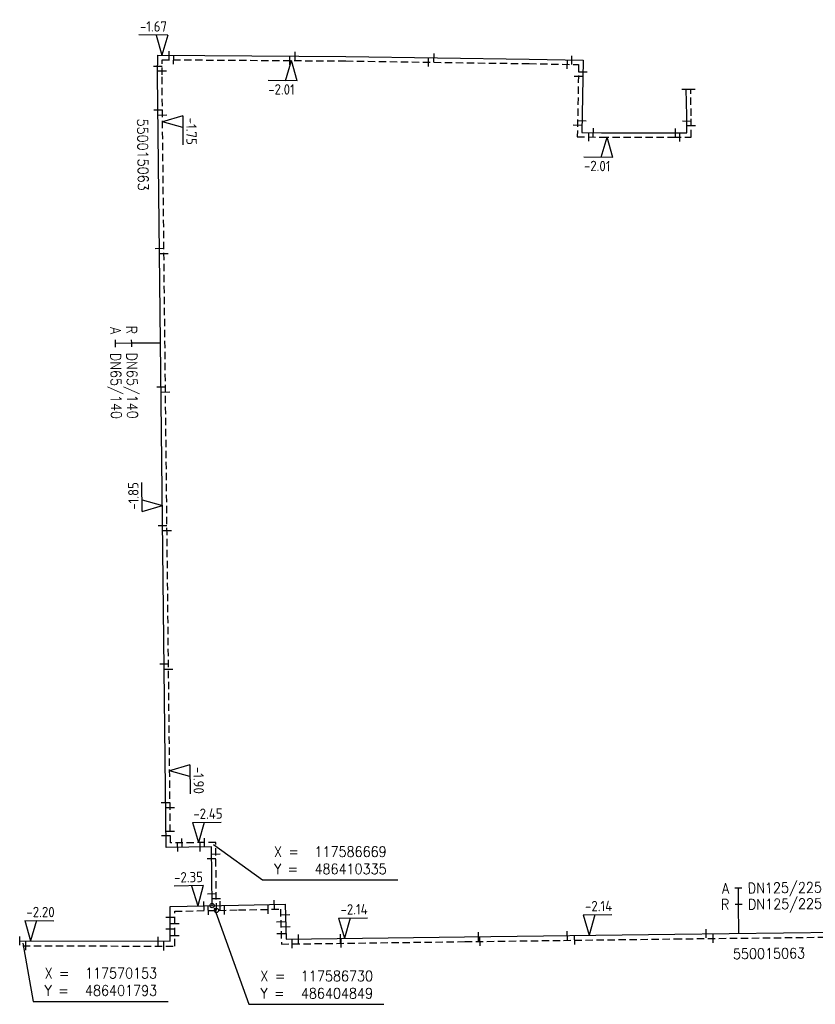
# Model space of a CAD drawing. Header units: millimetres. Extents: x 0 to 118318689, y 0 to 490460760.
# Tile 63 of 117: x 117569883 to 117638786, y 486396507 to 486481795. Entities that reach past the tile are written whole.
import ezdxf
from ezdxf.enums import TextEntityAlignment as Align

# ---------------------------------------------------------------- set-up
doc = ezdxf.new("R2010")
doc.units = ezdxf.units.MM
doc.header["$LTSCALE"] = 200
doc.linetypes.add('HIDDEN2', pattern=[4.7625, 3.175, -1.5875])
doc.layers.get('0').update_dxf_attribs({"color": 8})
for name, color, linetype in [('WT-C-mof', 7, 'Continuous'), ('WT-C-tstuk', 7, 'Continuous'), ('WT-I-coord', 7, 'Continuous'), ('WT-I-diam', 7, 'Continuous'), ('WT-I-info', 7, 'Continuous'), ('WT-I-NAP', 7, 'Continuous'), ('WT-L-aanvoer', 6, 'Continuous'), ('WT-L-retour', 6, 'HIDDEN2')]:
    doc.layers.add(name, color=color, linetype=linetype)
doc.styles.add('DIN17', font='ROMANS.SHX', dxfattribs={"width": 0.9})
doc.styles.add('ISOCP', font='ISOCP.SHX')

# ---------------------------------------------------------------- blocks, each defined once
blk = doc.blocks.new('LR-mof')
at = {"color": 0, "linetype": 'ByBlock', "lineweight": -2}
blk.add_line((0, -0.75), (0, 0.75), dxfattribs=at)
blk = doc.blocks.new('LR-tsb')
blk.add_circle((0, 0), 0.375)
blk = doc.blocks.new('rb_topo_xylr')
at = {"color": 0, "linetype": 'Continuous', "style": 'DIN17', "width": 0.9}
for s, p in [('X =', (0, 4)), ('Y =', (0, 1))]:
    blk.add_text(s, height=1.8, dxfattribs=at).set_placement(p)
at = {"color": 0, "style": 'DIN17', "width": 0.9}
for tag, p in [('X', (7, 4)), ('Y', (7, 1))]:
    blk.add_attdef(tag, p, '', height=1.8, dxfattribs=at)
blk = doc.blocks.new('nap1')
at = {"color": 0, "linetype": 'Continuous'}
for p, q in [((-1, 3.5), (0, 0)), ((-1, 3.5), (4, 3.5)), ((1, 3.5), (0, 0))]:
    blk.add_line(p, q, dxfattribs=at)
at = {"color": 0, "linetype": 'Continuous', "style": 'ISOCP'}
for tag, p in [('*1', (1.7, 5)), ('*2', (4, 1.5))]:
    blk.add_attdef(tag, text='', height=1.8, dxfattribs=at).set_placement(p, align=Align.MIDDLE)
blk = doc.blocks.new('nap2')
at = {"color": 0, "linetype": 'Continuous'}
for p, q in [((1, 3.5), (-4, 3.5)), ((-1, 3.5), (0, 0)), ((1, 3.5), (0, 0))]:
    blk.add_line(p, q, dxfattribs=at)
at = {"color": 0, "linetype": 'Continuous', "style": 'ISOCP'}
for tag, p in [('*1', (-1.5, 5)), ('*2', (-4, 1.5))]:
    blk.add_attdef(tag, text='', height=1.8, dxfattribs=at).set_placement(p, align=Align.MIDDLE)
blk = doc.blocks.new('LR-hyp')
at = {"color": 7, "linetype": 'ByBlock', "lineweight": -3, "style": 'DIN17', "width": 0.9}
blk.add_attdef('*1', text='', height=1.8, dxfattribs=at).set_placement((0, 0), align=Align.MIDDLE)
at = {"color": 7, "linetype": 'ByBlock', "lineweight": -2, "style": 'DIN17', "width": 0.9, "flags": 1}
blk.add_attdef('*2', text='', height=1.8, dxfattribs=at).set_placement((0, -5), align=Align.MIDDLE)
blk = doc.blocks.new('LR-DIAB2')
at = {"color": 0, "linetype": 'Continuous', "lineweight": -3}
blk.add_line((0, 5), (0, 7.8), dxfattribs=at)
at = {"color": 0, "lineweight": -3}
blk.add_line((0, 0), (0, 5), dxfattribs=at)
for points in [[(0.61, 7.8), (0, 7.8), (-0.61, 7.8)], [(0.61, 5), (0, 5), (-0.61, 5)]]:
    blk.add_lwpolyline(points, dxfattribs=at)
at = {"color": 1, "lineweight": -3, "style": 'DIN17', "width": 0.9}
for tag, p in [('*1', (-1.61, 7.8)), ('*2', (-1.61, 5.02))]:
    blk.add_attdef(tag, text='', height=1.8, dxfattribs=at).set_placement(p, align=Align.MIDDLE_RIGHT)
for tag, p in [('*11', (1.61, 7.8)), ('*12', (1.61, 5))]:
    blk.add_attdef(tag, text='', height=1.8, dxfattribs=at).set_placement(p, align=Align.MIDDLE_LEFT)
blk = doc.blocks.new('LR-DIAO2')
at = {"color": 0, "lineweight": -3}
blk.add_line((0, 0), (0, -5), dxfattribs=at)
at = {"color": 0, "linetype": 'Continuous', "lineweight": -3}
blk.add_line((0, -5), (0, -7.8), dxfattribs=at)
at = {"color": 0, "lineweight": -3}
for points in [[(0.61, -5), (0, -5), (-0.61, -5)], [(0.61, -7.8), (0, -7.8), (-0.61, -7.8)]]:
    blk.add_lwpolyline(points, dxfattribs=at)
at = {"color": 1, "lineweight": -3, "style": 'DIN17', "width": 0.9}
for tag, p in [('*1', (-1.61, -5)), ('*2', (-1.61, -7.78))]:
    blk.add_attdef(tag, text='', height=1.8, dxfattribs=at).set_placement(p, align=Align.MIDDLE_RIGHT)
for tag, p in [('*11', (1.61, -5)), ('*12', (1.61, -7.8))]:
    blk.add_attdef(tag, text='', height=1.8, dxfattribs=at).set_placement(p, align=Align.MIDDLE_LEFT)

msp = doc.modelspace()

# ---------------------------------------------------------------- linework, layer by layer
at = {"layer": 'WT-I-coord', "color": 1, "lineweight": -3}
for points in [[(117586670, 486410336), (117590913, 486407280), (117602624, 486407280)], [(117586731, 486404850), (117589734, 486396507), (117601407, 486396507)], [(117570154, 486401794), (117571038, 486396753), (117582749, 486396753)]]:
    msp.add_lwpolyline(points, dxfattribs=at)
at = {"layer": 'WT-L-aanvoer', "lineweight": -3}
for p, q in [((117581828, 486477012), (117581837, 486478712)), ((117581837, 486478712), (117598138, 486478600)), ((117598138, 486478600), (117614002, 486478367)), ((117614002, 486478367), (117618674, 486478281)), ((117618674, 486478281), (117618560, 486472020)), ((117582562, 486410100), (117581828, 486477012)), ((117627653, 486473468), (117627614, 486475773)), ((117627651, 486471991), (117627653, 486473468)), ((117618560, 486472020), (117620260, 486472002)), ((117620260, 486472002), (117626546, 486471993)), ((117626546, 486471993), (117627651, 486471991)), ((117586482, 486410143), (117582562, 486410100)), ((117586539, 486405058), (117586482, 486410143)), ((117582903, 486404986), (117588822, 486405103)), ((117582905, 486401969), (117582903, 486404986)), ((117588822, 486405103), (117592876, 486405184)), ((117592876, 486405184), (117592967, 486402157)), ((117592967, 486402157), (117608415, 486402358)), ((117608415, 486402358), (117626622, 486402596)), ((117626622, 486402596), (117652529, 486402892)), ((117569884, 486402007), (117582905, 486401969))]:
    msp.add_line(p, q, dxfattribs=at)
at = {"layer": 'WT-L-retour', "lineweight": -3}
for p, q in [((117582208, 486477013), (117582215, 486478329)), ((117582215, 486478329), (117598134, 486478220)), ((117598134, 486478220), (117613996, 486477987)), ((117613996, 486477987), (117618287, 486477908)), ((117618287, 486477908), (117618173, 486471644)), ((117582938, 486410484), (117582208, 486477013)), ((117628033, 486473471), (117627994, 486475779)), ((117628031, 486471611), (117628033, 486473471)), ((117618173, 486471644), (117620257, 486471622)), ((117620257, 486471622), (117626546, 486471613)), ((117626546, 486471613), (117628031, 486471611)), ((117586857, 486410528), (117582938, 486410484)), ((117586923, 486404641), (117586857, 486410528)), ((117583329, 486404570), (117588830, 486404679)), ((117583331, 486401542), (117583329, 486404570)), ((117588830, 486404679), (117592464, 486404750)), ((117592464, 486404750), (117592555, 486401726)), ((117626627, 486402171), (117652533, 486402467)), ((117570153, 486401581), (117583331, 486401542)), ((117592555, 486401726), (117608421, 486401933)), ((117608421, 486401933), (117626627, 486402171))]:
    msp.add_line(p, q, dxfattribs=at)

# ---------------------------------------------------------------- block references
at = {"layer": 'WT-C-mof', "lineweight": -3}
for p, xscale, yscale, zscale, rotation in [((117582837, 486478705), 500, 500, 500, 359.6064846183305), ((117583215, 486478322), 500, 500, 500, 359.6064846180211), ((117617287, 486477926), 500.0000000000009, 500.0000000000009, 500.0000000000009, 178.9534521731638), ((117617674, 486478299), 500.0000000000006, 500.0000000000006, 500.0000000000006, 178.9534521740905), ((117618269, 486476908), 500.0000000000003, 500.0000000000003, 500.0000000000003, 268.9534521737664), ((117618656, 486477281), 500.0000000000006, 500.0000000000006, 500.0000000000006, 268.9534521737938), ((117618191, 486472644), 500.0000000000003, 500.0000000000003, 500.0000000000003, 88.95345217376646), ((117618578, 486473020), 500.0000000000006, 500.0000000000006, 500.0000000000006, 88.95345217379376), ((117619560, 486472010), 500, 500, 500, 359.4027269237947), ((117626651, 486471993), 500.0000000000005, 500.0000000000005, 500.0000000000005, 179.9154325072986), ((117627653, 486472991), 499.9999999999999, 499.9999999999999, 499.9999999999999, 89.915432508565), ((117628032, 486472611), 500, 500, 500, 89.91543250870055), ((117619173, 486471634), 500.0000000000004, 500.0000000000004, 500.0000000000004, 359.4027269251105), ((117627031, 486471612), 500.0000000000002, 500.0000000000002, 500.0000000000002, 179.9154325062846), ((117582551, 486411100), 500.0000000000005, 500.0000000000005, 500.0000000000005, 90.62856239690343), ((117582927, 486411484), 499.9999999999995, 499.9999999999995, 499.9999999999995, 90.6285623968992), ((117583938, 486410495), 500, 500, 500, 0.6411151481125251), ((117585857, 486410516), 500.0000000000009, 500.0000000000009, 500.0000000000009, 180.6411151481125), ((117583562, 486410111), 499.9999999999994, 499.9999999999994, 499.9999999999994, 0.6411151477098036), ((117585482, 486410132), 500.0000000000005, 500.0000000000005, 500.0000000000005, 180.6411151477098), ((117586493, 486409143), 500.0000000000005, 500.0000000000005, 500.0000000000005, 270.6411151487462), ((117586869, 486409528), 499.9999999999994, 499.9999999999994, 499.9999999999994, 270.6411151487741), ((117586527, 486406058), 499.9999999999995, 499.9999999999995, 499.9999999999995, 90.64111514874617), ((117585839, 486405045), 499.9999999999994, 499.9999999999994, 499.9999999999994, 1.132554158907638), ((117586223, 486404627), 500, 500, 500, 1.132554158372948), ((117586912, 486405641), 500.0000000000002, 500.0000000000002, 500.0000000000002, 90.64111514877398), ((117587238, 486405072), 499.9999999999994, 499.9999999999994, 499.9999999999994, 1.132554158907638), ((117587623, 486404655), 500, 500, 500, 1.132554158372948)]:
    msp.add_blockref('LR-mof', p, dxfattribs=dict(at, xscale=xscale, yscale=yscale, zscale=zscale, rotation=rotation))
at = {"layer": 'WT-C-mof', "linetype": 'Continuous', "lineweight": -3}
for p, xscale, yscale, zscale, rotation in [((117593288, 486478253), 499.9999999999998, 499.9999999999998, 499.9999999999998, 359.6065), ((117593749, 486478630), 499.9999999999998, 499.9999999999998, 499.9999999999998, 359.6065), ((117605293, 486478114), 500, 500, 500, 359.1580000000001), ((117605763, 486478488), 500, 500, 500, 359.1580000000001), ((117581832, 486477743), 499.9999999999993, 499.9999999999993, 499.9999999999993, 89.71860000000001), ((117582210, 486477341), 499.9999999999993, 499.9999999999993, 499.9999999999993, 89.71860000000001), ((117627614, 486475773), 499.9999999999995, 499.9999999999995, 499.9999999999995, 270.9792), ((117627994, 486475779), 499.9999999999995, 499.9999999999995, 499.9999999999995, 270.9792), ((117581861, 486473987), 499.9999999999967, 499.9999999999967, 499.9999999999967, 270.6286), ((117582246, 486473543), 499.9999999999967, 499.9999999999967, 499.9999999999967, 270.6286), ((117581993, 486461988), 499.9999999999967, 499.9999999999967, 499.9999999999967, 270.6286), ((117582378, 486461544), 499.9999999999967, 499.9999999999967, 499.9999999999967, 270.6286), ((117582125, 486449989), 499.9999999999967, 499.9999999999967, 499.9999999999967, 270.6286), ((117582510, 486449545), 499.9999999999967, 499.9999999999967, 499.9999999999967, 270.6286), ((117582256, 486437989), 500.0000000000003, 500.0000000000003, 500.0000000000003, 270.6286), ((117582641, 486437546), 500.0000000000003, 500.0000000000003, 500.0000000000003, 270.6286), ((117582388, 486425990), 500.0000000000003, 500.0000000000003, 500.0000000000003, 270.6286), ((117582773, 486425546), 500.0000000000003, 500.0000000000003, 500.0000000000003, 270.6286), ((117582520, 486413991), 500.0000000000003, 500.0000000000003, 500.0000000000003, 270.6286), ((117582905, 486413547), 500.0000000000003, 500.0000000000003, 500.0000000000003, 270.6286), ((117591405, 486404729), 500.0000000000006, 500.0000000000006, 500.0000000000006, 1.1326), ((117591939, 486405165), 500.0000000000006, 500.0000000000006, 500.0000000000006, 1.1326), ((117582904, 486404047), 499.9999999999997, 499.9999999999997, 499.9999999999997, 270.0362999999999), ((117592903, 486404265), 499.9999999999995, 499.9999999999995, 499.9999999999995, 271.7259), ((117583329, 486403510), 499.9999999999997, 499.9999999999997, 499.9999999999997, 270.0362999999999), ((117592496, 486403671), 499.9999999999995, 499.9999999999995, 499.9999999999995, 271.7259), ((117592935, 486403231), 499.9999999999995, 499.9999999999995, 499.9999999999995, 271.7259), ((117569884, 486402007), 500.0000000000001, 500.0000000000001, 500.0000000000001, 359.8309), ((117581863, 486401972), 500.0000000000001, 500.0000000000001, 500.0000000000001, 359.8309), ((117582905, 486403031), 499.9999999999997, 499.9999999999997, 499.9999999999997, 270.0362999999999), ((117583330, 486402475), 499.9999999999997, 499.9999999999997, 499.9999999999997, 270.0362999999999), ((117592527, 486402640), 499.9999999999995, 499.9999999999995, 499.9999999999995, 271.7259), ((117594031, 486402171), 499.9999999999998, 499.9999999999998, 499.9999999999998, 0.7471000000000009), ((117597657, 486402218), 499.9999999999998, 499.9999999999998, 499.9999999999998, 0.7471000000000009), ((117609614, 486402374), 499.9999999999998, 499.9999999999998, 499.9999999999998, 0.7471000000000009), ((117609747, 486401950), 499.9999999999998, 499.9999999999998, 499.9999999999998, 0.7471000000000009), ((117617307, 486402474), 499.9999999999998, 499.9999999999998, 499.9999999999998, 0.7471000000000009), ((117617941, 486402057), 499.9999999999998, 499.9999999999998, 499.9999999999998, 0.7471000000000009), ((117629324, 486402626), 499.9999999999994, 499.9999999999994, 499.9999999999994, 0.6545000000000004), ((117629937, 486402208), 499.9999999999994, 499.9999999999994, 499.9999999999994, 0.6545000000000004), ((117570424, 486401581), 500.0000000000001, 500.0000000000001, 500.0000000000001, 359.8309), ((117582377, 486401545), 500.0000000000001, 500.0000000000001, 500.0000000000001, 359.8309), ((117593487, 486401738), 499.9999999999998, 499.9999999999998, 499.9999999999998, 0.7471000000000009), ((117597723, 486401794), 499.9999999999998, 499.9999999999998, 499.9999999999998, 0.7471000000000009)]:
    msp.add_blockref('LR-mof', p, dxfattribs=dict(at, xscale=xscale, yscale=yscale, zscale=zscale, rotation=rotation))
at = {"layer": 'WT-C-tstuk', "linetype": 'Continuous', "lineweight": -3, "xscale": 499.9999999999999, "yscale": 499.9999999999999, "zscale": 499.9999999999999, "rotation": 90.6410999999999}
for p in [(117586539, 486405058), (117586923, 486404641)]:
    msp.add_blockref('LR-tsb', p, dxfattribs=at)
at = {"layer": 'WT-I-coord', "linetype": 'Continuous', "lineweight": -3}
ref = msp.add_blockref('rb_topo_xylr', (117591913, 486407280), dxfattribs=dict(at, xscale=500, yscale=500, zscale=500))
ref.add_attrib('X', '117586669', (117595413, 486409280), dxfattribs={"layer": '0', "color": 1, "height": 900, "style": 'DIN17', "width": 0.9})
ref.add_attrib('Y', '486410335', (117595413, 486407780), dxfattribs={"layer": '0', "color": 1, "height": 900, "style": 'DIN17', "width": 0.9})
ref = msp.add_blockref('rb_topo_xylr', (117572038, 486396753), dxfattribs=dict(at, xscale=500, yscale=500, zscale=500))
ref.add_attrib('X', '117570153', (117575538, 486398753), dxfattribs={"layer": '0', "color": 1, "height": 900, "style": 'DIN17', "width": 0.9})
ref.add_attrib('Y', '486401793', (117575538, 486397253), dxfattribs={"layer": '0', "color": 1, "height": 900, "style": 'DIN17', "width": 0.9})
ref = msp.add_blockref('rb_topo_xylr', (117590734, 486396507), dxfattribs=dict(at, xscale=500, yscale=500, zscale=500))
ref.add_attrib('X', '117586730', (117594234, 486398507), dxfattribs={"layer": '0', "color": 1, "height": 900, "style": 'DIN17', "width": 0.9})
ref.add_attrib('Y', '486404849', (117594234, 486397007), dxfattribs={"layer": '0', "color": 1, "height": 900, "style": 'DIN17', "width": 0.9})
at = {"layer": 'WT-I-diam', "linetype": 'Continuous'}
for name, p, xscale, yscale, zscale, rotation, values in [('LR-DIAO2', (117582083, 486453789), 500.0000000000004, 500.0000000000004, 500.0000000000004, 270.6285623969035, {'*1': 'R', '*11': 'DN65/140', '*2': 'A', '*12': 'DN65/140'}), ('LR-DIAB2', (117632173, 486402659), 500.0000000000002, 500.0000000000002, 500.0000000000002, 0.6544569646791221, {'*1': 'A', '*11': 'DN125/225', '*2': 'R', '*12': 'DN125/225'})]:
    msp.add_blockref(name, p, dxfattribs=dict(at, xscale=xscale, yscale=yscale, zscale=zscale, rotation=rotation)).add_auto_attribs(values)
at = {"layer": 'WT-I-info', "linetype": 'Continuous'}
for p, xscale, yscale, zscale, rotation in [((117580551, 486470106), 500.0000000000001, 500.0000000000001, 500.0000000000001, 270.6285623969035), ((117634776, 486400906), 500.0000000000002, 500.0000000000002, 500.0000000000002, 0.6544569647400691)]:
    msp.add_blockref('LR-hyp', p, dxfattribs=dict(at, xscale=xscale, yscale=yscale, zscale=zscale, rotation=rotation)).add_auto_attribs({'*1': '550015063'})
at = {"layer": 'WT-I-NAP', "linetype": 'Continuous'}
ref = msp.add_blockref('nap2', (117582199, 486478709), dxfattribs=dict(at, xscale=500, yscale=500, zscale=500, rotation=359.6064846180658))
ref.add_attrib('*1', '-1.67', dxfattribs={"layer": '0', "color": 1, "linetype": 'Continuous', "height": 900, "rotation": 359.60648, "style": 'ISOCP'}).set_placement((117581467, 486481214), align=Align.MIDDLE)
ref = msp.add_blockref('nap1', (117593422, 486478252), dxfattribs=dict(at, xscale=499.9999999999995, yscale=499.9999999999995, zscale=499.9999999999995, rotation=179.6064846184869))
ref.add_attrib('*1', '-2.01', dxfattribs={"layer": '0', "color": 1, "linetype": 'Continuous', "height": 900, "rotation": 359.60648, "style": 'ISOCP'}).set_placement((117592554, 486475758), align=Align.MIDDLE)
ref = msp.add_blockref('nap1', (117582253, 486472949), dxfattribs=dict(at, xscale=500.0000000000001, yscale=500.0000000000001, zscale=500.0000000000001, rotation=270.6285623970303))
ref.add_attrib('*1', '-1.75', dxfattribs={"layer": '0', "color": 1, "linetype": 'Continuous', "height": 900, "rotation": 270.62856, "style": 'ISOCP'}).set_placement((117584762, 486472127), align=Align.MIDDLE)
ref = msp.add_blockref('nap1', (117620750, 486471622), dxfattribs=dict(at, xscale=499.9999999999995, yscale=499.9999999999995, zscale=499.9999999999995, rotation=179.9154325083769))
ref.add_attrib('*1', '-2.01', dxfattribs={"layer": '0', "color": 1, "linetype": 'Continuous', "height": 900, "rotation": 359.40273, "style": 'ISOCP'}).set_placement((117619896, 486469123), align=Align.MIDDLE)
ref = msp.add_blockref('nap1', (117582237, 486439719), dxfattribs=dict(at, xscale=500.0000000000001, yscale=500.0000000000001, zscale=500.0000000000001, rotation=90.62856239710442))
ref.add_attrib('*1', '-1.85', dxfattribs={"layer": '0', "color": 1, "linetype": 'Continuous', "height": 900, "rotation": 90.62856, "style": 'ISOCP'}).set_placement((117579728, 486440542), align=Align.MIDDLE)
ref = msp.add_blockref('nap1', (117582870, 486416728), dxfattribs=dict(at, xscale=500.0000000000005, yscale=500.0000000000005, zscale=500.0000000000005, rotation=270.6285623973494))
ref.add_attrib('*1', '-1.90', dxfattribs={"layer": '0', "color": 1, "linetype": 'Continuous', "height": 900, "rotation": 270.62856, "style": 'ISOCP'}).set_placement((117585379, 486415905), align=Align.MIDDLE)
ref = msp.add_blockref('nap1', (117585364, 486410511), dxfattribs=dict(at, xscale=500.0000000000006, yscale=500.0000000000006, zscale=500.0000000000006, rotation=0.6411151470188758))
ref.add_attrib('*1', '-2.45', dxfattribs={"layer": '0', "color": 1, "linetype": 'Continuous', "height": 900, "rotation": 0.64112, "style": 'ISOCP'}).set_placement((117586186, 486413020), align=Align.MIDDLE)
ref = msp.add_blockref('nap2', (117585303, 486405034), dxfattribs=dict(at, xscale=500, yscale=500, zscale=500, rotation=1.132554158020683))
ref.add_attrib('*1', '-2.35', dxfattribs={"layer": '0', "color": 1, "linetype": 'Continuous', "height": 900, "rotation": 1.13255, "style": 'ISOCP'}).set_placement((117584503, 486407519), align=Align.MIDDLE)
ref = msp.add_blockref('nap1', (117570830, 486402004), dxfattribs=dict(at, xscale=499.9999999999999, yscale=499.9999999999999, zscale=499.9999999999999, rotation=359.8309356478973))
ref.add_attrib('*1', '-2.20', dxfattribs={"layer": '0', "color": 1, "linetype": 'Continuous', "height": 900, "rotation": 359.83094, "style": 'ISOCP'}).set_placement((117571688, 486404502), align=Align.MIDDLE)
ref = msp.add_blockref('nap1', (117598025, 486402223), dxfattribs=dict(at, xscale=500.0000000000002, yscale=500.0000000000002, zscale=500.0000000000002, rotation=0.7471371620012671))
ref.add_attrib('*1', '-2.14', dxfattribs={"layer": '0', "color": 1, "linetype": 'Continuous', "height": 900, "rotation": 0.74714, "style": 'ISOCP'}).set_placement((117598842, 486404734), align=Align.MIDDLE)
ref = msp.add_blockref('nap1', (117619201, 486402506), dxfattribs=dict(at, xscale=499.9999999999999, yscale=499.9999999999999, zscale=499.9999999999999, rotation=0.7471371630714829))
ref.add_attrib('*1', '-2.14', dxfattribs={"layer": '0', "color": 1, "linetype": 'Continuous', "height": 900, "rotation": 0.74714, "style": 'ISOCP'}).set_placement((117620019, 486405017), align=Align.MIDDLE)

doc.saveas('drawing.dxf')
